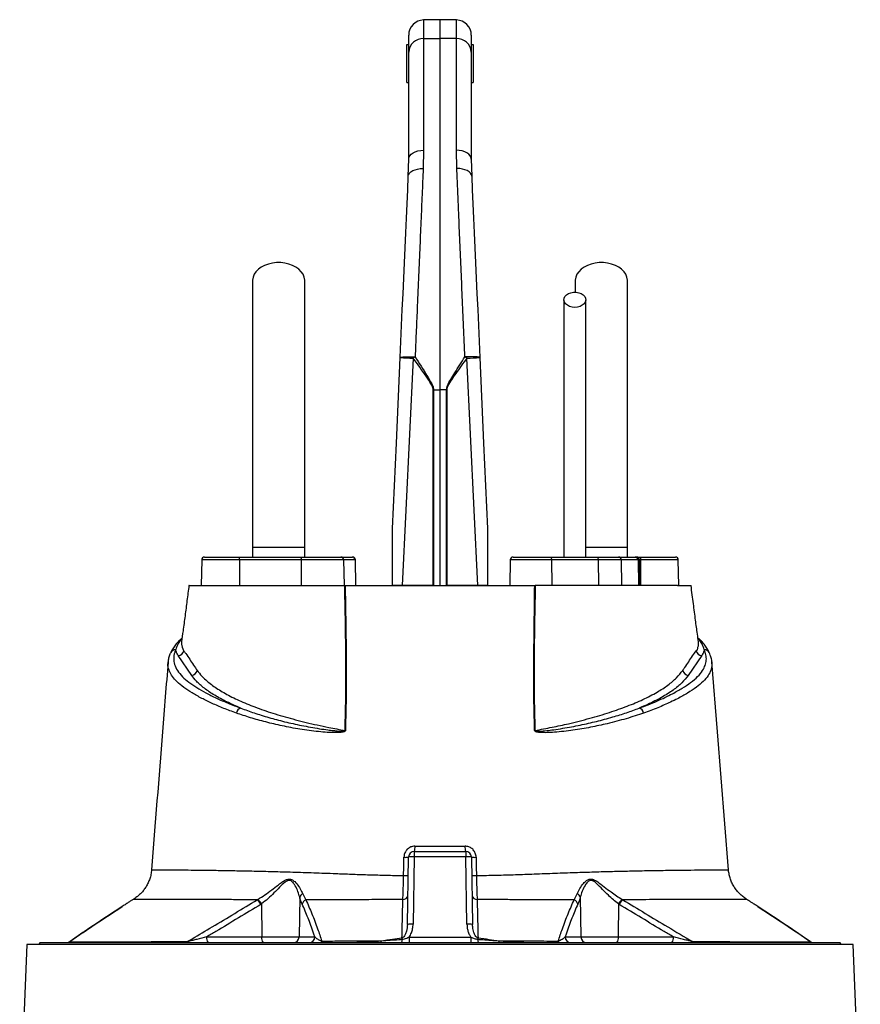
# Model space of a CAD drawing. Extents: x 67 to 774, y 39 to 2113.
# Tile 7 of 7: x 223 to 666, y 1594 to 2113. Entities that reach past the tile are written whole.
import ezdxf

# ---------------------------------------------------------------- set-up
doc = ezdxf.new("R2010")
doc.units = 0
doc.layers.get('0').update_dxf_attribs({"linetype": 'CONTINUOUS'})

msp = doc.modelspace()

# ---------------------------------------------------------------- linework, layer by layer
at = {"color": 7, "linetype": 'CONTINUOUS'}
for p, q in [((444.27, 2112.62), (435.63, 2112.47)), ((435.63, 2112.47), (435.63, 2102.64)), ((452.91, 2112.47), (444.27, 2112.62)), ((444.27, 2102.77), (444.27, 2112.62)), ((452.91, 2102.64), (452.91, 2112.47)), ((427.77, 2095.59), (427.77, 2104.47)), ((435.63, 2102.64), (444.27, 2102.77)), ((435.63, 2102.64), (435.63, 2043.9)), ((444.27, 1917.69), (444.27, 2102.77)), ((452.91, 2102.64), (444.27, 2102.77)), ((452.91, 2043.9), (452.91, 2102.64)), ((460.77, 2104.47), (460.77, 2095.59)), ((426.77, 2079.62), (426.77, 2099.62)), ((426.77, 2099.62), (427.77, 2099.62)), ((427.77, 2039.09), (427.77, 2095.59)), ((460.77, 2099.62), (461.77, 2099.62)), ((460.77, 2095.59), (460.77, 2039.09)), ((461.77, 2099.62), (461.77, 2079.62)), ((426.77, 2079.62), (427.77, 2079.62)), ((460.77, 2079.62), (461.77, 2079.62)), ((435.63, 2043.9), (435.42, 2034.24)), ((453.12, 2034.24), (452.91, 2043.9)), ((427.57, 2030.15), (427.77, 2039.09)), ((460.77, 2039.09), (460.97, 2030.15)), ((515.52, 1975.14), (515.52, 1969.12)), ((440.71, 1814.62), (440.71, 1917.69)), ((440.85, 1917.69), (444.27, 1917.69)), ((440.85, 1917.69), (440.85, 1814.62)), ((444.27, 1814.62), (444.27, 1917.69)), ((447.69, 1917.69), (444.27, 1917.69)), ((447.83, 1917.69), (447.69, 1917.69)), ((447.69, 1814.62), (447.69, 1917.69)), ((447.83, 1917.69), (447.83, 1814.62)), ((345.52, 1834.62), (345.52, 1829.62)), ((373.02, 1834.62), (345.52, 1834.62)), ((373.02, 1829.62), (373.02, 1834.62)), ((543.02, 1834.62), (520.95, 1834.62)), ((543.02, 1829.62), (543.02, 1834.62)), ((318.79, 1828.15), (318.56, 1814.62)), ((338.61, 1828.15), (318.79, 1828.15)), ((320.29, 1829.62), (338.1, 1829.62)), ((338.1, 1829.62), (370.65, 1829.62)), ((338.61, 1828.15), (338.69, 1814.62)), ((371.16, 1828.15), (338.61, 1828.15)), ((370.65, 1829.62), (392.03, 1829.62)), ((371.16, 1828.15), (371.24, 1814.62)), ((393.51, 1828.15), (371.16, 1828.15)), ((392.03, 1829.62), (398.04, 1829.62)), ((393.51, 1828.15), (393.74, 1814.62)), ((399.52, 1828.15), (393.51, 1828.15)), ((398.04, 1829.62), (398.25, 1829.62)), ((399.52, 1828.15), (399.75, 1814.62)), ((399.75, 1828.15), (399.52, 1828.15)), ((399.98, 1814.62), (399.75, 1828.15)), ((481.22, 1828.15), (480.99, 1814.62)), ((503.03, 1828.15), (481.22, 1828.15)), ((482.72, 1829.62), (502.31, 1829.62)), ((502.31, 1829.62), (526.84, 1829.62)), ((503.03, 1828.15), (503.14, 1814.62)), ((527.56, 1828.15), (503.03, 1828.15)), ((526.84, 1829.62), (538.28, 1829.62)), ((527.56, 1828.15), (527.67, 1814.62)), ((539.7, 1828.15), (527.56, 1828.15)), ((538.28, 1829.62), (547.13, 1829.62)), ((539.7, 1828.15), (539.93, 1814.62)), ((548.56, 1828.15), (539.7, 1828.15)), ((547.13, 1829.62), (547.82, 1829.62)), ((547.82, 1829.62), (550.44, 1829.62)), ((548.56, 1828.15), (548.78, 1814.62)), ((549.32, 1828.15), (548.56, 1828.15)), ((549.55, 1814.62), (549.32, 1828.15)), ((549.93, 1828.15), (549.32, 1828.15)), ((549.93, 1828.15), (549.85, 1814.62)), ((569.75, 1828.15), (549.93, 1828.15)), ((550.44, 1829.62), (568.25, 1829.62)), ((569.98, 1814.62), (569.75, 1828.15)), ((313.25, 1814.62), (319.27, 1814.62)), ((394.17, 1814.62), (394.38, 1814.62)), ((440.71, 1814.62), (424.34, 1814.62)), ((440.85, 1814.62), (440.71, 1814.62)), ((447.83, 1814.62), (447.69, 1814.62)), ((464.2, 1814.62), (447.83, 1814.62)), ((494.16, 1814.62), (494.37, 1814.62)), ((569.27, 1814.62), (575.29, 1814.62)), ((308.38, 1786.69), (307.9, 1786.19)), ((580.63, 1786.19), (580.16, 1786.66)), ((301.09, 1774.23), (301.15, 1774.52)), ((313.49, 1767.33), (306.44, 1777.8)), ((582.1, 1777.8), (575.05, 1767.33)), ((427.1, 1636.19), (427.72, 1671.67)), ((430.72, 1671.78), (430.1, 1636.29)), ((430.72, 1674.62), (457.82, 1674.62)), ((430.72, 1674.62), (430.72, 1671.78)), ((457.82, 1671.78), (430.72, 1671.78)), ((457.82, 1674.62), (457.82, 1671.78)), ((458.44, 1636.29), (457.82, 1671.78)), ((460.82, 1671.67), (461.44, 1636.19)), ((292.44, 1664.94), (292.4, 1664.94)), ((596.2, 1664.94), (596.17, 1664.94)), ((282.7, 1649.33), (282.72, 1649.33)), ((348, 1649.15), (348.34, 1649.35)), ((370.38, 1650.54), (370.02, 1629.57)), ((371.96, 1652.35), (373.64, 1649.09)), ((514.9, 1649.09), (516.58, 1652.36)), ((518.16, 1650.54), (518.52, 1629.57)), ((540.2, 1649.35), (540.53, 1649.15)), ((350.29, 1646.98), (349.92, 1646.75)), ((350.29, 1646.98), (350.37, 1629.57)), ((538.25, 1646.98), (538.17, 1629.57)), ((538.62, 1646.75), (538.25, 1646.98)), ((256.4, 1631.96), (249.27, 1627.04)), ((256.2, 1631.86), (249.42, 1627.18)), ((321.36, 1629.57), (350.37, 1629.57)), ((350.37, 1629.57), (370.02, 1629.57)), ((370.02, 1629.57), (378.38, 1629.57)), ((427.99, 1629.46), (427.99, 1626.62)), ((427.99, 1629.46), (460.55, 1629.46)), ((460.55, 1629.46), (460.55, 1626.62)), ((510.16, 1629.57), (518.52, 1629.57)), ((518.52, 1629.57), (538.17, 1629.57)), ((538.17, 1629.57), (567.18, 1629.57)), ((639.27, 1627.04), (631.95, 1632.09)), ((226.76, 1625.62), (222.92, 1534.23)), ((661.78, 1625.62), (226.76, 1625.62)), ((233.77, 1626.62), (232.77, 1625.62)), ((233.77, 1626.62), (654.77, 1626.62)), ((655.77, 1625.62), (654.77, 1626.62)), ((665.62, 1534.26), (661.78, 1625.62))]:
    msp.add_line(p, q, dxfattribs=at)
at = {"color": 7, "linetype": 'CONTINUOUS', "flags": 128}
for points in [[(427.77, 2039.09), (427.92, 2040.02), (428.37, 2040.92), (429.09, 2041.74), (430.06, 2042.47), (431.25, 2043.06), (432.61, 2043.51), (434.09, 2043.8), (435.63, 2043.9)], [(460.77, 2039.09), (460.62, 2040.02), (460.17, 2040.92), (459.45, 2041.74), (458.48, 2042.47), (457.29, 2043.06), (455.93, 2043.51), (454.45, 2043.8), (452.91, 2043.9)], [(427.57, 2030.15), (427.75, 2030.99), (428.22, 2031.78), (428.96, 2032.5), (429.93, 2033.12), (431.11, 2033.62), (432.45, 2033.98), (433.91, 2034.19), (435.42, 2034.24)], [(460.97, 2030.15), (460.79, 2030.99), (460.32, 2031.78), (459.58, 2032.5), (458.61, 2033.12), (457.43, 2033.62), (456.09, 2033.98), (454.63, 2034.19), (453.12, 2034.24)], [(423.3, 1934.74), (423.68, 1943.21), (424.06, 1951.63), (424.43, 1959.99), (424.8, 1968.27), (425.17, 1976.47), (425.53, 1984.56), (425.89, 1992.54), (426.24, 2000.38), (426.58, 2008.08), (426.92, 2015.61), (427.25, 2022.98), (427.57, 2030.15)], [(460.97, 2030.15), (461.29, 2022.98), (461.62, 2015.61), (461.96, 2008.08), (462.3, 2000.38), (462.65, 1992.54), (463.01, 1984.56), (463.37, 1976.47), (463.74, 1968.27), (464.11, 1959.99), (464.48, 1951.63), (464.86, 1943.21), (465.24, 1934.74)], [(373.02, 1975.14), (373.01, 1975.52), (372.74, 1977.05), (372.13, 1978.53), (371.18, 1979.92), (369.92, 1981.19), (368.39, 1982.3), (366.62, 1983.22), (364.66, 1983.94), (362.56, 1984.43), (360.38, 1984.67), (358.16, 1984.67), (355.98, 1984.43), (353.88, 1983.94), (351.92, 1983.22), (350.15, 1982.3), (348.62, 1981.19), (347.36, 1979.92), (346.41, 1978.53), (345.8, 1977.05), (345.53, 1975.52), (345.52, 1975.14)], [(543.02, 1975.14), (543.01, 1975.52), (542.74, 1977.05), (542.13, 1978.53), (541.18, 1979.92), (539.92, 1981.19), (538.39, 1982.3), (536.62, 1983.22), (534.66, 1983.94), (532.56, 1984.43), (530.38, 1984.67), (528.16, 1984.67), (525.98, 1984.43), (523.88, 1983.94), (521.92, 1983.22), (520.15, 1982.3), (518.62, 1981.19), (517.36, 1979.92), (516.41, 1978.53), (515.8, 1977.05), (515.53, 1975.52), (515.52, 1975.14)], [(515.27, 1961.13), (513.84, 1961.26), (512.5, 1961.63), (511.33, 1962.22), (510.42, 1962.99), (509.8, 1963.9), (509.53, 1964.88), (509.62, 1965.89), (510.07, 1966.84), (510.84, 1967.69), (511.89, 1968.37), (513.15, 1968.86), (514.55, 1969.11), (515.99, 1969.11), (517.39, 1968.86), (518.65, 1968.37), (519.7, 1967.69), (520.47, 1966.84), (520.92, 1965.89), (521.01, 1964.88), (520.74, 1963.9), (520.12, 1962.99), (519.21, 1962.22), (518.04, 1961.63), (516.7, 1961.26), (515.27, 1961.13)], [(419.27, 1844.62), (421.28, 1889.6), (423.3, 1934.74)], [(423.3, 1934.74), (423.46, 1934.86), (423.91, 1934.96), (424.63, 1935.04), (425.6, 1935.1), (426.79, 1935.13), (428.15, 1935.13), (429.62, 1935.1), (431.15, 1935.05)], [(430.17, 1934.39), (428.22, 1894.33), (426.28, 1854.4), (424.34, 1814.62)], [(465.24, 1934.74), (465.08, 1934.86), (464.63, 1934.96), (463.91, 1935.04), (462.94, 1935.1), (461.75, 1935.13), (460.39, 1935.13), (458.92, 1935.1), (457.39, 1935.05)], [(464.2, 1814.62), (462.26, 1854.4), (460.32, 1894.33), (458.37, 1934.39)], [(465.24, 1934.74), (467.26, 1889.6), (469.27, 1844.62)], [(338.1, 1829.62), (338.19, 1829.59), (338.29, 1829.51), (338.38, 1829.37), (338.45, 1829.19), (338.52, 1828.97), (338.57, 1828.71), (338.6, 1828.44), (338.61, 1828.15)], [(370.65, 1829.62), (370.75, 1829.59), (370.84, 1829.51), (370.93, 1829.37), (371.01, 1829.19), (371.07, 1828.97), (371.12, 1828.71), (371.15, 1828.44), (371.16, 1828.15)], [(502.31, 1829.62), (502.45, 1829.59), (502.58, 1829.51), (502.71, 1829.37), (502.81, 1829.19), (502.9, 1828.97), (502.97, 1828.71), (503.01, 1828.44), (503.03, 1828.15)], [(526.84, 1829.62), (526.98, 1829.59), (527.11, 1829.51), (527.24, 1829.37), (527.35, 1829.19), (527.43, 1828.97), (527.5, 1828.71), (527.54, 1828.44), (527.56, 1828.15)], [(549.93, 1828.15), (549.94, 1828.44), (549.97, 1828.71), (550.02, 1828.97), (550.09, 1829.19), (550.16, 1829.37), (550.25, 1829.51), (550.35, 1829.59), (550.44, 1829.62)], [(307.9, 1786.19), (308.28, 1786.33), (308.37, 1786.38)], [(308.19, 1784.94), (308.09, 1783.76), (308.42, 1782.13), (309.23, 1780.51), (309.23, 1780.51), (309.23, 1780.51)], [(580.18, 1786.38), (580.25, 1786.34), (580.63, 1786.19)], [(596.21, 1664.94), (590.41, 1737.61), (587.46, 1774.53)]]:
    msp.add_lwpolyline(points, dxfattribs=at)
at = {"color": 7, "linetype": 'CONTINUOUS'}
for centre, radius, start, end in [((435.77, 2104.47), 8, 91, 180), ((452.77, 2104.47), 8, 0, 89), ((435.31, 2095.1), 7.55, 87.5318, 176.2446), ((453.23, 2095.1), 7.55, 3.7554, 92.4682), ((440.02, 2189.57), 255.38, 266.2463, 267.7883), ((488.13, 1848.88), 103.3, 123.4723, 124.1323), ((400.41, 1848.87), 103.31, 55.8677, 56.5277), ((448.52, 2189.57), 255.38, 272.2117, 273.7537), ((320.29, 1828.12), 1.5, 90, 179), ((392.02, 1828.13), 1.49, 0.5561, 89.5682), ((398.03, 1828.13), 1.49, 0.5561, 89.5682), ((398.25, 1828.12), 1.5, 1, 90), ((482.72, 1828.12), 1.5, 90, 179), ((538.24, 1828.16), 1.46, 359.4887, 88.4765), ((547.09, 1828.16), 1.46, 359.4882, 88.477), ((547.82, 1828.12), 1.5, 1, 90), ((568.25, 1828.12), 1.5, 1, 90), ((308.63, 1783.66), 2.63, 105.9762, 139.0504), ((579.9, 1783.66), 2.64, 43.4294, 73.9985), ((305.03, 1778.03), 2.87, 87.4554, 153.9536), ((306.29, 1780.9), 3.11, 272.606, 349.4362), ((582.24, 1780.9), 3.11, 190.5634, 267.3944), ((583.51, 1778.03), 2.87, 26.1916, 92.5437), ((313.34, 1770.43), 3.11, 272.7206, 351.0652), ((575.2, 1770.44), 3.11, 188.9365, 267.2811), ((340.23, 1746.93), 3.24, 104.9603, 170.4589), ((548.31, 1746.93), 3.24, 9.5411, 75.0397), ((395.17, 1720.62), 17.68, 92.4029, 92.9414), ((493.37, 1720.61), 17.69, 87.0587, 87.597), ((425.5, 1676.75), 5.63, 337.8323, 6.5577), ((463.04, 1676.75), 5.63, 173.4423, 202.1677), ((425.95, 1680.04), 8.55, 265.402, 281.9429), ((430.72, 1671.62), 3, 90, 179), ((429.72, 1657.35), 14.46, 86.0418, 97.9552), ((457.82, 1671.62), 3, 1, 90), ((458.82, 1657.35), 14.46, 82.0448, 93.9582), ((462.59, 1680.04), 8.55, 258.0571, 274.598), ((425.81, 1672.17), 10.29, 266.0021, 279.7183), ((462.73, 1672.17), 10.29, 260.2817, 273.9979), ((342.85, 1643.08), 7.97, 27.4309, 49.6747), ((343.13, 1643.1), 8.14, 28.4611, 50.171), ((373.16, 1649.71), 2.9, 114.3229, 163.416), ((374.8, 1646.19), 3.13, 111.8196, 168.6245), ((424.89, 1651.81), 2.53, 266.1499, 348.35), ((463.65, 1651.81), 2.53, 191.6484, 273.8585), ((513.74, 1646.19), 3.13, 11.3737, 68.182), ((515.38, 1649.71), 2.9, 16.5785, 65.6751), ((545.41, 1643.1), 8.14, 129.8284, 151.538), ((545.69, 1643.08), 7.97, 130.323, 152.5605), ((429.1, 1621.88), 14.45, 86.0336, 97.9588), ((459.44, 1621.88), 14.45, 82.0412, 93.9664), ((324.78, 1628.89), 3.48, 168.8067, 220.7032), ((353.78, 1628.89), 3.48, 168.8072, 220.703), ((367.08, 1629.57), 2.95, 270.9889, 359.9983), ((375.43, 1629.57), 2.95, 270.9889, 359.9983), ((417.48, 1628.02), 6.86, 348.2485, 2.5747), ((154.54, 1595.53), 271.78, 6.9304, 7.0921), ((471.06, 1628.02), 6.86, 177.4261, 191.7476), ((730.53, 1595.96), 268.29, 172.907, 173.0708), ((513.11, 1629.57), 2.95, 180.0017, 269.0111), ((521.46, 1629.57), 2.95, 180.0017, 269.0111), ((534.76, 1628.89), 3.48, 319.297, 11.1928), ((563.76, 1628.89), 3.48, 319.297, 11.1928), ((247.68, 1629.62), 3, 270.0071, 305.2303), ((247.68, 1629.62), 3, 270.0091, 305.213), ((247.77, 1629.51), 2.89, 270.0425, 301.1226), ((310.1, 1628.21), 1.59, 271.7635, 317.5022), ((381.09, 1627.53), 0.964, 289.0682, 352.7112), ((412.18, 1627.46), 1.2, 315.5681, 3.756), ((476.36, 1627.46), 1.2, 176.2372, 224.4205), ((507.45, 1627.53), 0.964, 187.289, 250.9317), ((578.44, 1628.21), 1.59, 222.5001, 268.2468), ((640.86, 1629.62), 3, 234.5999, 269.9986), ((640.86, 1629.62), 3, 234.8615, 269.9887), ((640.77, 1629.51), 2.89, 238.8781, 269.9571)]:
    msp.add_arc(centre, radius, start, end, dxfattribs=at)
for points, knots in [([(435.42, 2034.24), (435.23, 2029.74), (434.84, 2020.72), (434.22, 2006.4), (433.58, 1991.48), (432.92, 1975.98), (432.28, 1961.25), (431.69, 1947.58), (431.33, 1939.23), (431.15, 1935.05)], [0, 0, 0, 0, 0.1507275, 0.301897, 0.4530672, 0.6079233, 0.7627799, 0.8811762, 1, 1, 1, 1]), ([(457.39, 1935.05), (457.16, 1940.35), (456.7, 1950.98), (456.02, 1966.71), (455.35, 1982.3), (454.69, 1997.63), (454.1, 2011.42), (453.57, 2023.63), (453.27, 2030.7), (453.12, 2034.24)], [0, 0, 0, 0, 0.150728, 0.301897, 0.453066, 0.60792, 0.762775, 0.881174, 1, 1, 1, 1]), ([(345.52, 1975.14), (345.52, 1972.2), (345.52, 1966.38), (345.52, 1957.6), (345.52, 1948.73), (345.52, 1939.67), (345.52, 1930.31), (345.52, 1920.57), (345.52, 1910.84), (345.52, 1901.19), (345.52, 1891.7), (345.52, 1882.05), (345.52, 1871.31), (345.52, 1859.6), (345.52, 1847.02), (345.52, 1838.72), (345.52, 1834.62)], [0, 0, 0, 0, 0.0796444, 0.1580087, 0.2351237, 0.3110148, 0.3856144, 0.4590053, 0.5312518, 0.5933112, 0.6542606, 0.7143011, 0.7735083, 0.8508697, 0.9263193, 1, 1, 1, 1]), ([(373.02, 1834.62), (373.02, 1837.15), (373.02, 1842.43), (373.02, 1850.63), (373.02, 1859.44), (373.02, 1868.11), (373.02, 1876.52), (373.02, 1884.56), (373.02, 1892.82), (373.02, 1901.57), (373.02, 1910.7), (373.02, 1920.13), (373.02, 1929.44), (373.02, 1938.62), (373.02, 1947.7), (373.02, 1956.78), (373.02, 1965.92), (373.02, 1972.03), (373.02, 1975.14)], [0, 0, 0, 0, 0.045521, 0.094717, 0.147611, 0.204275, 0.251456, 0.300858, 0.352419, 0.406213, 0.470225, 0.53729, 0.607172, 0.679907, 0.755587, 0.834151, 0.915609, 1, 1, 1, 1]), ([(543.02, 1834.62), (543.02, 1837.15), (543.02, 1842.43), (543.02, 1850.63), (543.02, 1859.44), (543.02, 1868.11), (543.02, 1876.52), (543.02, 1884.56), (543.02, 1892.82), (543.02, 1901.57), (543.02, 1910.7), (543.02, 1920.13), (543.02, 1929.44), (543.02, 1938.62), (543.02, 1947.7), (543.02, 1956.78), (543.02, 1965.92), (543.02, 1972.03), (543.02, 1975.14)], [0, 0, 0, 0, 0.045521, 0.094717, 0.147611, 0.204275, 0.251456, 0.300858, 0.352419, 0.406213, 0.470225, 0.53729, 0.607172, 0.679907, 0.755587, 0.834151, 0.915609, 1, 1, 1, 1]), ([(509.52, 1965.14), (509.52, 1963.16), (509.52, 1959.43), (509.52, 1954.13), (509.52, 1949.43), (509.52, 1945.35), (509.52, 1941.59), (509.52, 1937.92), (509.52, 1934.1), (509.52, 1929.12), (509.52, 1922.85), (509.52, 1915.13), (509.52, 1907.41), (509.52, 1899.76), (509.52, 1892.29), (509.52, 1884.76), (509.52, 1878.64), (509.52, 1874), (509.52, 1870.49), (509.52, 1866.39), (509.52, 1861.44), (509.52, 1855.66), (509.52, 1849.06), (509.52, 1841.65), (509.52, 1835.08), (509.52, 1830.98), (509.52, 1829.62)], [0, 0, 0, 0, 0.055267, 0.104441, 0.147521, 0.184513, 0.21542, 0.248696, 0.281658, 0.315157, 0.376189, 0.437587, 0.499107, 0.551592, 0.604003, 0.655121, 0.702915, 0.723264, 0.744126, 0.769888, 0.800966, 0.837329, 0.878131, 0.923975, 0.974885, 1, 1, 1, 1]), ([(521.02, 1829.62), (521.02, 1831.32), (521.02, 1835.97), (521.02, 1843.12), (521.02, 1850.66), (521.02, 1856.91), (521.02, 1862.16), (521.02, 1866.86), (521.02, 1873.51), (521.02, 1882.23), (521.02, 1892.66), (521.02, 1902.08), (521.02, 1910.54), (521.02, 1918.04), (521.02, 1924.93), (521.02, 1930.2), (521.02, 1934.34), (521.02, 1937.84), (521.02, 1942.03), (521.02, 1946.89), (521.02, 1952.4), (521.02, 1958.56), (521.02, 1962.86), (521.02, 1965.14)], [0, 0, 0, 0, 0.031526, 0.086057, 0.132732, 0.171571, 0.202645, 0.231141, 0.260031, 0.328884, 0.39862, 0.468523, 0.527312, 0.585972, 0.642144, 0.694118, 0.718091, 0.748453, 0.785466, 0.82912, 0.879422, 0.93638, 1, 1, 1, 1]), ([(440.71, 1917.69), (440.68, 1918.01), (440.57, 1919.08), (439.22, 1921.55), (435.71, 1926.74), (432.45, 1931.24), (430.17, 1934.39)], [0, 0, 0, 0, 0.047896, 0.162322, 0.413978, 1, 1, 1, 1]), ([(431.15, 1935.05), (433.25, 1931.77), (436.26, 1927.09), (439.5, 1921.68), (440.73, 1919.12), (440.82, 1918.02), (440.85, 1917.69)], [0, 0, 0, 0, 0.582943, 0.834479, 0.950598, 1, 1, 1, 1]), ([(447.69, 1917.69), (447.81, 1918.36), (448.15, 1920.35), (450, 1923.22), (453.05, 1928.34), (455.58, 1932.25), (457.39, 1935.05)], [0, 0, 0, 0, 0.102056, 0.300552, 0.5009, 1, 1, 1, 1]), ([(458.37, 1934.39), (456.45, 1931.68), (453.75, 1927.9), (450.24, 1923.07), (448.57, 1920.38), (447.86, 1918.48), (447.84, 1917.82), (447.83, 1917.69)], [0, 0, 0, 0, 0.501557, 0.701367, 0.900224, 0.979945, 1, 1, 1, 1]), ([(419.27, 1814.62), (419.27, 1815.22), (419.27, 1818.22), (419.27, 1823.56), (419.27, 1829.87), (419.27, 1834.82), (419.27, 1838.14), (419.27, 1840.36), (419.27, 1841.85), (419.27, 1842.84), (419.27, 1843.51), (419.27, 1844), (419.27, 1844.33), (419.27, 1844.53), (419.27, 1844.61), (419.27, 1844.62), (419.27, 1844.62)], [0, 0, 0, 0, 0.058923, 0.294616, 0.52462, 0.67901, 0.782776, 0.852657, 0.899854, 0.93187, 0.95374, 0.96883, 0.984355, 0.990693, 0.997104, 1, 1, 1, 1]), ([(469.27, 1844.62), (469.27, 1844.62), (469.27, 1844.6), (469.27, 1844.48), (469.27, 1844), (469.27, 1842.57), (469.27, 1840.36), (469.27, 1834.73), (469.27, 1826.16), (469.27, 1818.47), (469.27, 1814.62)], [0, 0, 0, 0, 0.0044299, 0.0101389, 0.020698, 0.0659529, 0.1552602, 0.2447693, 0.6222641, 1, 1, 1, 1]), ([(312.04, 1814.62), (311.7, 1811.98), (311.03, 1806.71), (310, 1798.72), (309.05, 1791.46), (308.41, 1786.88), (308.14, 1784.94)], [0, 0, 0, 0, 0.268652, 0.537358, 0.804846, 1, 1, 1, 1]), ([(312.09, 1814.62), (312.07, 1814.62), (311.94, 1814.62), (312.27, 1814.62), (312.93, 1814.62), (313.25, 1814.62)], [0, 0, 0, 0, 0.094576, 0.5574524, 1, 1, 1, 1]), ([(319.27, 1814.62), (319.35, 1814.62), (319.5, 1814.62), (319.74, 1814.62), (319.99, 1814.62), (320.26, 1814.62), (320.53, 1814.62), (320.81, 1814.62), (321.1, 1814.62), (321.41, 1814.62), (321.72, 1814.62), (322.05, 1814.62), (322.38, 1814.62), (322.73, 1814.62), (323.74, 1814.62), (325.58, 1814.62), (328.57, 1814.62), (331.98, 1814.62), (335.82, 1814.62), (340.05, 1814.62), (344.68, 1814.62), (349.68, 1814.62), (355.06, 1814.62), (360.79, 1814.62), (366.85, 1814.62), (373.24, 1814.62), (378.33, 1814.62), (381.93, 1814.62), (383.92, 1814.62), (385.93, 1814.62), (387.96, 1814.62), (390.01, 1814.62), (392.08, 1814.62), (393.47, 1814.62), (394.17, 1814.62)], [0, 0, 0, 0, 0.009539, 0.019075, 0.02861, 0.038144, 0.047677, 0.057211, 0.066746, 0.076283, 0.085822, 0.095364, 0.104909, 0.114459, 0.124013, 0.186218, 0.248355, 0.310652, 0.373016, 0.435522, 0.497964, 0.560535, 0.623167, 0.685915, 0.748593, 0.811367, 0.874209, 0.892205, 0.910185, 0.928154, 0.946115, 0.964074, 0.982034, 1, 1, 1, 1]), ([(394.26, 1738.28), (394.44, 1744.92), (394.8, 1758.2), (394.71, 1777.94), (394.48, 1796.86), (394.17, 1808.8), (394.17, 1814.62), (394.17, 1814.62)], [0, 0, 0, 0, 0.258568, 0.517113, 0.775632, 0.999998, 1, 1, 1, 1]), ([(394.38, 1814.62), (394.72, 1814.62), (395.42, 1814.62), (396.48, 1814.62), (397.53, 1814.62), (398.59, 1814.62), (399.66, 1814.62), (400.72, 1814.62), (401.44, 1814.62), (401.8, 1814.62)], [0, 0, 0, 0, 0.142816, 0.285635, 0.428463, 0.571306, 0.714172, 0.857068, 1, 1, 1, 1]), ([(394.38, 1814.62), (394.38, 1814.62), (394.38, 1808.81), (394.65, 1796.87), (394.88, 1777.96), (394.96, 1758.21), (394.61, 1744.93), (394.43, 1738.29)], [0, 0, 0, 0, 0.000002, 0.224038, 0.482642, 0.741299, 1, 1, 1, 1]), ([(401.8, 1814.62), (402.1, 1814.62), (402.71, 1814.62), (403.62, 1814.62), (404.54, 1814.62), (405.46, 1814.62), (406.39, 1814.62), (407.31, 1814.62), (408.25, 1814.62), (409.18, 1814.62), (410.12, 1814.62), (411.06, 1814.62), (413.42, 1814.62), (417.24, 1814.62), (422.55, 1814.62), (427.93, 1814.62), (433.35, 1814.62), (438.8, 1814.62), (444.27, 1814.62), (449.74, 1814.62), (455.19, 1814.62), (460.61, 1814.62), (465.99, 1814.62), (471.3, 1814.62), (475.38, 1814.62), (478.27, 1814.62), (479.98, 1814.62), (481.69, 1814.62), (483.39, 1814.62), (485.07, 1814.62), (486.19, 1814.62), (486.74, 1814.62)], [0, 0, 0, 0, 0.011372, 0.02274, 0.034104, 0.045465, 0.056825, 0.068185, 0.079545, 0.090906, 0.102271, 0.113638, 0.12501, 0.187502, 0.250007, 0.312499, 0.375004, 0.437496, 0.500001, 0.562493, 0.624997, 0.687489, 0.749994, 0.812486, 0.874991, 0.895833, 0.916663, 0.937489, 0.958316, 0.979151, 1, 1, 1, 1]), ([(424.34, 1814.62), (423.48, 1814.62), (421.75, 1814.62), (420.13, 1814.62), (419.44, 1814.62), (419.27, 1814.62)], [0, 0, 0, 0, 0.431025, 0.862054, 1, 1, 1, 1]), ([(469.27, 1814.62), (468.7, 1814.62), (467.55, 1814.62), (465.63, 1814.62), (464.48, 1814.62), (464.2, 1814.62)], [0, 0, 0, 0, 0.430787, 0.861562, 1, 1, 1, 1]), ([(486.74, 1814.62), (487.1, 1814.62), (487.82, 1814.62), (488.88, 1814.62), (489.95, 1814.62), (491.01, 1814.62), (492.06, 1814.62), (493.12, 1814.62), (493.81, 1814.62), (494.16, 1814.62)], [0, 0, 0, 0, 0.142874, 0.285731, 0.428578, 0.571422, 0.714269, 0.857126, 1, 1, 1, 1]), ([(494.11, 1738.29), (493.94, 1744.93), (493.59, 1758.21), (493.63, 1777.96), (493.99, 1796.87), (493.98, 1808.81), (494.16, 1814.62), (494.16, 1814.62)], [0, 0, 0, 0, 0.258701, 0.517358, 0.775962, 0.999998, 1, 1, 1, 1]), ([(494.37, 1814.62), (494.37, 1814.62), (494.37, 1808.8), (494.06, 1796.86), (493.83, 1777.94), (493.74, 1758.2), (494.1, 1744.92), (494.28, 1738.28)], [0, 0, 0, 0, 0.0000015, 0.2243678, 0.4828871, 0.7414317, 1, 1, 1, 1]), ([(569.27, 1814.62), (567.31, 1814.62), (561.02, 1814.62), (544.8, 1814.62), (522.46, 1814.62), (504.15, 1814.62), (494.37, 1814.62)], [0.5613215, 0.5613215, 0.5613215, 0.5613215, 0.6404767, 0.7196318, 0.798787, 0.8776759, 0.8776759, 0.8776759, 0.8776759]), ([(575.29, 1814.62), (575.66, 1814.62), (576.41, 1814.62), (576.46, 1814.62), (576.49, 1814.62)], [0, 0, 0, 0, 0.487666, 1, 1, 1, 1]), ([(580.4, 1784.95), (580.21, 1786.32), (579.67, 1790.15), (578.79, 1796.83), (577.68, 1805.35), (576.91, 1811.4), (576.5, 1814.62)], [0, 0, 0, 0, 0.139185, 0.386744, 0.673665, 1, 1, 1, 1]), ([(306.73, 1785.45), (306.25, 1784.93), (305.15, 1783.73), (303.81, 1781.8), (302.89, 1780.25), (302.53, 1779.45), (302.46, 1779.3)], [0, 0, 0, 0, 0.260245, 0.593735, 0.924148, 1, 1, 1, 1]), ([(307.9, 1786.19), (307.34, 1785.48), (305.94, 1783.72), (305.45, 1781.96), (305.15, 1780.9)], [0, 0, 0, 0, 0.39967, 1, 1, 1, 1]), ([(308.43, 1787.02), (308.36, 1786.96), (307.91, 1786.57), (307.54, 1786.17), (307.23, 1785.82)], [0, 0, 0, 0, 0.151315, 1, 1, 1, 1]), ([(579.31, 1780.51), (579.31, 1780.51), (579.8, 1780.51), (580.11, 1782.34), (580.54, 1783.53), (580.41, 1784.51), (580.36, 1784.94)], [0, 0, 0, 0, 0.000004, 0.358458, 0.717538, 1, 1, 1, 1]), ([(581.79, 1785.45), (581.48, 1785.8), (580.97, 1786.38), (580.34, 1786.91), (580.09, 1787.13)], [0, 0, 0, 0, 0.60511, 1, 1, 1, 1]), ([(583.39, 1780.9), (583.09, 1781.96), (582.6, 1783.73), (581.19, 1785.49), (580.63, 1786.19)], [0, 0, 0, 0, 0.599443, 1, 1, 1, 1]), ([(586.09, 1779.3), (585.77, 1779.92), (585.12, 1781.2), (583.74, 1783.22), (582.62, 1784.67), (581.89, 1785.39), (581.81, 1785.46)], [0, 0, 0, 0, 0.308909, 0.6314712, 0.9607983, 1, 1, 1, 1]), ([(302.44, 1779.29), (302.37, 1779.17), (301.94, 1778.38), (301.47, 1776.86), (301.08, 1775.28), (301.06, 1774.4), (301.06, 1774.22)], [0, 0, 0, 0, 0.076118, 0.493497, 0.896511, 1, 1, 1, 1]), ([(305.15, 1780.9), (304.94, 1780.41), (304.28, 1778.88), (303.85, 1776.27), (304.29, 1773.05), (305.84, 1769.83), (308.42, 1766.71), (311.91, 1763.73), (316.08, 1760.9), (320.93, 1758.1), (326.41, 1755.35), (332.53, 1752.64), (337.1, 1750.92), (339.39, 1750.06)], [0, 0, 0, 0, 0.044444, 0.141281, 0.238114, 0.337806, 0.437499, 0.529606, 0.621846, 0.714024, 0.809327, 0.904705, 1, 1, 1, 1]), ([(306.44, 1777.8), (306.11, 1778.31), (305.47, 1779.34), (305.26, 1780.38), (305.15, 1780.9)], [0, 0, 0, 0, 0.49882, 1, 1, 1, 1]), ([(309.23, 1780.51), (309.23, 1780.51), (309.25, 1780.3), (309.3, 1780.32), (309.35, 1780.33)], [0, 0, 0, 0, 0.000189, 1, 1, 1, 1]), ([(309.35, 1780.33), (309.69, 1779.83), (311.41, 1777.31), (313.76, 1773.85), (315.78, 1770.88), (316.41, 1769.95)], [0, 0, 0, 0, 0.1461692, 0.7308435, 1, 1, 1, 1]), ([(549.15, 1750.06), (550.78, 1750.66), (554.03, 1751.88), (558.55, 1753.76), (562.8, 1755.69), (567.32, 1757.96), (571.95, 1760.57), (576.45, 1763.58), (580.1, 1766.68), (582.6, 1769.7), (584.04, 1772.59), (584.62, 1775.34), (584.49, 1778.12), (583.76, 1779.97), (583.39, 1780.9)], [0, 0, 0, 0, 0.067317, 0.134635, 0.202407, 0.27018, 0.367566, 0.464934, 0.564271, 0.663591, 0.746802, 0.830016, 0.915007, 1, 1, 1, 1]), ([(572.13, 1769.95), (572.47, 1770.46), (574.2, 1773), (576.56, 1776.46), (578.56, 1779.4), (579.19, 1780.33)], [0, 0, 0, 0, 0.146242, 0.731195, 1, 1, 1, 1]), ([(579.19, 1780.33), (579.24, 1780.32), (579.29, 1780.3), (579.31, 1780.51), (579.31, 1780.51)], [0, 0, 0, 0, 0.999813, 1, 1, 1, 1]), ([(583.39, 1780.9), (583.28, 1780.38), (583.07, 1779.34), (582.43, 1778.31), (582.1, 1777.8)], [0, 0, 0, 0, 0.498664, 1, 1, 1, 1]), ([(587.44, 1774.42), (587.38, 1774.98), (587.24, 1776.21), (586.76, 1777.84), (586.26, 1778.88), (586.06, 1779.29)], [0, 0, 0, 0, 0.335389, 0.73657, 1, 1, 1, 1]), ([(301.06, 1774.29), (300.08, 1762.06), (297.17, 1725.62), (294.26, 1689.17), (292.33, 1664.94)], [0, 0, 0, 0, 0.335453, 1, 1, 1, 1]), ([(337.03, 1747.46), (334.77, 1748.29), (330.27, 1749.95), (324.22, 1752.55), (318.65, 1755.25), (313.62, 1758.06), (309.21, 1760.98), (306.28, 1763.42), (304.02, 1765.8), (302.33, 1768.14), (301.24, 1770.99), (300.85, 1773.03), (301.07, 1774.11), (301.09, 1774.23)], [0, 0, 0, 0, 0.104933, 0.209953, 0.314894, 0.423147, 0.531478, 0.639644, 0.688587, 0.78751, 0.886434, 0.9877, 1, 1, 1, 1]), ([(587.39, 1774.4), (587.45, 1773.86), (587.62, 1772.39), (587.02, 1769.99), (585.57, 1767.09), (583.05, 1764.09), (579.39, 1761.01), (574.8, 1757.99), (570.11, 1755.39), (564.88, 1752.82), (559.1, 1750.26), (554.04, 1748.4), (551.51, 1747.46)], [0, 0, 0, 0, 0.055944, 0.152517, 0.249086, 0.359243, 0.469416, 0.582135, 0.694875, 0.765274, 0.882403, 1, 1, 1, 1]), ([(316.41, 1769.95), (317.18, 1768.94), (318.95, 1766.59), (323.03, 1762.98), (328.62, 1759.15), (335.43, 1755.45), (343.37, 1751.92), (352.45, 1748.57), (362.57, 1745.43), (373.66, 1742.53), (384.29, 1740.15), (391.4, 1738.82), (394.26, 1738.28)], [0, 0, 0, 0, 0.080026, 0.185802, 0.291954, 0.398106, 0.503882, 0.609802, 0.716102, 0.822402, 0.928322, 1, 1, 1, 1]), ([(494.28, 1738.28), (497.31, 1738.85), (503.37, 1739.99), (513.1, 1742.12), (523.34, 1744.69), (533.7, 1747.78), (543.05, 1751.09), (550.01, 1754.03), (555.05, 1756.51), (559.63, 1759.02), (564.46, 1762.18), (569.07, 1766.02), (571.11, 1768.64), (572.13, 1769.95)], [0, 0, 0, 0, 0.075806, 0.151611, 0.257625, 0.364019, 0.470413, 0.576427, 0.632328, 0.688228, 0.792092, 0.896135, 1, 1, 1, 1]), ([(339.39, 1750.06), (336.85, 1751.16), (331.78, 1753.35), (325.4, 1756.86), (320.04, 1760.51), (316.04, 1764.02), (314.27, 1766.32), (313.49, 1767.33)], [0, 0, 0, 0, 0.205834, 0.411668, 0.622878, 0.834088, 1, 1, 1, 1]), ([(575.05, 1767.33), (574.01, 1766.01), (571.92, 1763.38), (567.15, 1759.49), (561.16, 1755.68), (554.99, 1752.53), (550.68, 1750.71), (549.15, 1750.06)], [0, 0, 0, 0, 0.216361, 0.432723, 0.655359, 0.877998, 1, 1, 1, 1]), ([(394.43, 1738.29), (394.43, 1738.25), (394.42, 1738.16), (394.35, 1738.03), (394.21, 1737.89), (393.94, 1737.72), (393.57, 1737.58), (393.05, 1737.45), (392.35, 1737.33), (391.32, 1737.22), (389.82, 1737.16), (387.61, 1737.17), (384.36, 1737.32), (378.43, 1737.86), (370.41, 1738.94), (361.12, 1740.68), (352.42, 1742.74), (344.33, 1745), (339.45, 1746.65), (337.03, 1747.46)], [0, 0, 0, 0, 0.0014903, 0.003259, 0.0056227, 0.0093631, 0.015823, 0.0225563, 0.0322802, 0.0464895, 0.067432, 0.0984961, 0.1447998, 0.214049, 0.3713662, 0.5291226, 0.6869969, 0.8444744, 1, 1, 1, 1]), ([(339.39, 1750.06), (341.68, 1749.21), (346.3, 1747.51), (354.03, 1745.13), (362.36, 1742.9), (371.29, 1740.91), (379, 1739.51), (384.7, 1738.67), (387.83, 1738.29), (389.95, 1738.09), (391.38, 1737.99), (392.35, 1737.96), (393.01, 1737.96), (393.5, 1737.99), (393.84, 1738.03), (394.08, 1738.09), (394.19, 1738.14), (394.24, 1738.19), (394.26, 1738.22), (394.27, 1738.25), (394.26, 1738.27), (394.26, 1738.28)], [0, 0, 0, 0, 0.155836, 0.314091, 0.472711, 0.631278, 0.789462, 0.85913, 0.905635, 0.936735, 0.957589, 0.97162, 0.981096, 0.987523, 0.993436, 0.996554, 0.998228, 0.998767, 0.999234, 0.999648, 1, 1, 1, 1]), ([(551.51, 1747.46), (548.52, 1746.46), (542.53, 1744.45), (533.07, 1742.01), (523.65, 1739.95), (514.39, 1738.34), (506.63, 1737.5), (500.7, 1737.11), (497.46, 1737.17), (495.31, 1737.42), (494.43, 1737.8), (494.21, 1738.01), (494.13, 1738.15), (494.12, 1738.24), (494.11, 1738.29)], [0, 0, 0, 0, 0.191274, 0.38253, 0.535905, 0.68944, 0.842666, 0.900074, 0.957389, 0.986281, 0.993683, 0.996503, 0.998252, 1, 1, 1, 1]), ([(494.28, 1738.28), (494.28, 1738.27), (494.27, 1738.25), (494.29, 1738.21), (494.31, 1738.18), (494.37, 1738.13), (494.57, 1738.05), (495.38, 1737.93), (497.41, 1737.99), (500.5, 1738.24), (506.19, 1738.99), (513.66, 1740.19), (522.56, 1742.07), (529.69, 1743.85), (536.35, 1745.7), (542.59, 1747.63), (546.96, 1749.25), (549.15, 1750.06)], [0, 0, 0, 0, 0.000473, 0.000901, 0.001364, 0.001925, 0.003992, 0.010519, 0.038611, 0.096046, 0.153509, 0.307685, 0.462082, 0.616318, 0.70203, 0.851013, 1, 1, 1, 1]), ([(431.1, 1677.39), (430.66, 1677.36), (429.58, 1677.29), (427.95, 1676.57), (426.49, 1675.25), (425.48, 1673.49), (425.34, 1672.18), (425.26, 1671.52)], [0, 0, 0, 0, 0.142908, 0.35668, 0.569786, 0.784358, 1, 1, 1, 1]), ([(431.1, 1677.39), (433.28, 1677.39), (437.66, 1677.39), (444.26, 1677.39), (450.87, 1677.39), (455.25, 1677.39), (457.44, 1677.39)], [0, 0, 0, 0, 0.2494943, 0.5, 0.7494931, 1, 1, 1, 1]), ([(463.28, 1671.52), (463.25, 1671.92), (463.17, 1672.98), (462.49, 1674.62), (461.18, 1676.15), (459.42, 1677.19), (458.1, 1677.32), (457.44, 1677.39)], [0, 0, 0, 0, 0.131287, 0.348066, 0.565982, 0.783593, 1, 1, 1, 1]), ([(425.09, 1661.9), (425.13, 1663.89), (425.19, 1667.1), (425.24, 1670.31), (425.26, 1671.52)], [0, 0, 0, 0, 0.622506, 1, 1, 1, 1]), ([(463.28, 1671.52), (463.31, 1669.52), (463.37, 1666.32), (463.42, 1663.11), (463.45, 1661.9)], [0, 0, 0, 0, 0.62258, 1, 1, 1, 1]), ([(292.33, 1664.95), (292.31, 1664.53), (292.23, 1663.3), (291.79, 1661.33), (291.05, 1659.09), (290.07, 1657.01), (288.9, 1655.11), (287.58, 1653.41), (286.13, 1651.9), (284.58, 1650.62), (283.43, 1649.78), (282.78, 1649.42), (282.69, 1649.38)], [0, 0, 0, 0, 0.066094, 0.193473, 0.317162, 0.437339, 0.554068, 0.667313, 0.776937, 0.882718, 0.984301, 1, 1, 1, 1]), ([(292.4, 1664.94), (292.38, 1664.94), (292.23, 1664.94), (293.02, 1664.94), (294.93, 1664.93), (298.05, 1664.92), (302.07, 1664.9), (307.09, 1664.88), (313.12, 1664.83), (320.28, 1664.75), (328.31, 1664.63), (337, 1664.48), (346.32, 1664.29), (356.16, 1664.05), (366.65, 1663.75), (377.72, 1663.4), (388.06, 1663.02), (397.53, 1662.66), (406.03, 1662.36), (414.8, 1662.1), (421.22, 1661.96), (424.67, 1661.91), (425.09, 1661.9)], [0, 0, 0, 0, 0.007412, 0.064136, 0.119988, 0.17602, 0.232125, 0.288077, 0.350481, 0.413042, 0.475596, 0.537992, 0.597066, 0.65636, 0.715723, 0.775005, 0.834068, 0.874115, 0.914291, 0.954423, 0.994411, 1, 1, 1, 1]), ([(463.45, 1661.9), (466.95, 1661.97), (473.97, 1662.1), (484.14, 1662.39), (494.48, 1662.78), (504.91, 1663.19), (515.5, 1663.55), (525.6, 1663.86), (535.17, 1664.12), (544.97, 1664.35), (554.77, 1664.54), (564.31, 1664.7), (572.79, 1664.8), (579.39, 1664.86), (584.48, 1664.89), (588.35, 1664.91), (591.55, 1664.93), (594.03, 1664.93), (595.66, 1664.94), (596.39, 1664.94), (596.2, 1664.94), (596.2, 1664.94)], [0, 0, 0, 0, 0.046501, 0.093125, 0.139629, 0.194593, 0.249738, 0.304957, 0.360127, 0.415112, 0.485037, 0.555188, 0.62535, 0.695288, 0.744019, 0.792921, 0.841823, 0.890615, 0.939254, 0.99973, 1, 1, 1, 1]), ([(605.89, 1649.38), (605.78, 1649.44), (605.05, 1649.85), (603.77, 1650.79), (602.1, 1652.24), (600.56, 1653.94), (599.21, 1655.83), (598.08, 1657.88), (597.18, 1660.07), (596.57, 1662.36), (596.26, 1664), (596.24, 1664.87), (596.24, 1664.94)], [0, 0, 0, 0, 0.019633, 0.132051, 0.249193, 0.369314, 0.49134, 0.614601, 0.73868, 0.863297, 0.988265, 1, 1, 1, 1]), ([(348.34, 1649.35), (349.57, 1650.12), (352.07, 1651.69), (355.6, 1654.31), (358.43, 1656.52), (360.62, 1658.18), (362.21, 1659.24), (363.67, 1659.95), (364.99, 1660.15), (366.4, 1659.79), (368.13, 1658.49), (369.9, 1656.26), (371.21, 1654.06), (371.78, 1652.76), (371.96, 1652.35)], [0, 0, 0, 0, 0.122568, 0.249274, 0.369987, 0.431857, 0.493598, 0.544848, 0.588026, 0.631241, 0.702959, 0.821879, 0.943416, 1, 1, 1, 1]), ([(370.38, 1650.54), (370.25, 1651.01), (369.86, 1652.45), (368.93, 1654.99), (367.53, 1657.47), (366.12, 1659.02), (364.91, 1659.46), (363.77, 1659.2), (362, 1658), (359.71, 1655.75), (356.83, 1652.68), (353.68, 1649.68), (351.42, 1647.88), (350.29, 1646.98)], [0, 0, 0, 0, 0.05864, 0.180951, 0.302897, 0.370643, 0.408959, 0.44705, 0.494661, 0.617441, 0.741023, 0.870651, 1, 1, 1, 1]), ([(424.72, 1649.28), (424.75, 1650.14), (424.82, 1651.87), (424.92, 1654.77), (425, 1657.74), (425.06, 1660.1), (425.09, 1661.5), (425.09, 1661.9)], [0, 0, 0, 0, 0.240938, 0.489137, 0.699513, 0.914742, 1, 1, 1, 1]), ([(463.45, 1661.9), (463.47, 1660.75), (463.52, 1658.42), (463.6, 1655.28), (463.69, 1652.51), (463.77, 1650.6), (463.81, 1649.58), (463.82, 1649.28)], [0, 0, 0, 0, 0.245944, 0.499781, 0.704051, 0.912708, 1, 1, 1, 1]), ([(516.58, 1652.36), (517, 1653.26), (517.86, 1655.09), (519.56, 1657.49), (521.23, 1659.18), (522.63, 1659.98), (523.93, 1660.14), (525.49, 1659.74), (527.76, 1658.34), (530.74, 1656.01), (534.03, 1653.48), (537.2, 1651.21), (539.19, 1649.97), (540.2, 1649.35)], [0, 0, 0, 0, 0.123763, 0.249786, 0.327014, 0.38281, 0.425278, 0.467359, 0.546136, 0.672266, 0.80143, 0.899732, 1, 1, 1, 1]), ([(538.25, 1646.98), (537.35, 1647.69), (535.54, 1649.11), (532.73, 1651.7), (529.86, 1654.64), (527.28, 1657.27), (525.32, 1658.94), (523.95, 1659.44), (522.83, 1659.25), (521.69, 1658.3), (520.36, 1656.38), (519.04, 1653.66), (518.45, 1651.58), (518.16, 1650.54)], [0, 0, 0, 0, 0.103183, 0.206498, 0.336793, 0.466842, 0.541921, 0.579471, 0.61677, 0.668246, 0.743896, 0.87192, 1, 1, 1, 1]), ([(282.58, 1649.32), (282.55, 1649.3), (282.47, 1649.24), (281.73, 1648.75), (280.52, 1647.96), (278.9, 1646.9), (277.56, 1646.03), (276.88, 1645.6)], [0, 0, 0, 0, 0.18159, 0.383419, 0.592744, 0.793643, 1, 1, 1, 1]), ([(348, 1649.15), (344.91, 1649.17), (338.7, 1649.19), (329.61, 1649.24), (320.73, 1649.28), (312.23, 1649.32), (304.61, 1649.35), (298.19, 1649.37), (292.91, 1649.37), (288.67, 1649.36), (285.38, 1649.34), (283.34, 1649.33), (282.5, 1649.33), (282.67, 1649.33), (282.7, 1649.33)], [0, 0, 0, 0, 0.080432, 0.161208, 0.256012, 0.350818, 0.447783, 0.544749, 0.630797, 0.716835, 0.804852, 0.89285, 0.98047, 1, 1, 1, 1]), ([(311.28, 1627.14), (312.11, 1627.63), (316.48, 1630.22), (324.79, 1635.16), (336.21, 1641.99), (344.07, 1646.77), (348, 1649.15)], [0, 0, 0, 0, 0.0681506, 0.3554901, 0.6778135, 1, 1, 1, 1]), ([(371.73, 1646.81), (371.5, 1647.36), (371.02, 1648.47), (370.59, 1649.85), (370.38, 1650.54)], [0, 0, 0, 0, 0.497807, 1, 1, 1, 1]), ([(424.72, 1649.28), (424, 1649.28), (419, 1649.26), (409.84, 1649.22), (398.79, 1649.16), (389.36, 1649.12), (381.36, 1649.1), (376.21, 1649.09), (373.64, 1649.09)], [0, 0, 0, 0, 0.0396221, 0.2747926, 0.5099606, 0.6732051, 0.836641, 1, 1, 1, 1]), ([(373.64, 1649.09), (374.7, 1646.71), (376.82, 1641.94), (379.6, 1634.58), (381.31, 1629.56), (382.04, 1627.41)], [0, 0, 0, 0, 0.364123, 0.727926, 1, 1, 1, 1]), ([(424.24, 1629.09), (424.32, 1632.4), (424.47, 1639.15), (424.63, 1645.86), (424.72, 1649.28)], [0, 0, 0, 0, 0.490816, 1, 1, 1, 1]), ([(463.82, 1649.28), (463.91, 1645.86), (464.07, 1639.15), (464.23, 1632.4), (464.3, 1629.09)], [0, 0, 0, 0, 0.50918, 1, 1, 1, 1]), ([(514.9, 1649.09), (512.04, 1649.09), (506.3, 1649.1), (497.77, 1649.12), (489.38, 1649.16), (481.1, 1649.21), (472.58, 1649.25), (466.74, 1649.27), (463.82, 1649.28)], [0, 0, 0, 0, 0.181291, 0.363118, 0.520686, 0.678254, 0.839126, 1, 1, 1, 1]), ([(506.5, 1627.41), (507.23, 1629.56), (508.93, 1634.58), (511.72, 1641.94), (513.84, 1646.71), (514.9, 1649.09)], [0, 0, 0, 0, 0.272028, 0.635843, 1, 1, 1, 1]), ([(518.16, 1650.54), (517.95, 1649.85), (517.52, 1648.48), (517.05, 1647.37), (516.81, 1646.81)], [0, 0, 0, 0, 0.497613, 1, 1, 1, 1]), ([(605.86, 1649.33), (605.87, 1649.33), (605.9, 1649.33), (605.24, 1649.33), (603.94, 1649.34), (602.01, 1649.34), (599.08, 1649.36), (594.82, 1649.37), (588.74, 1649.37), (581.34, 1649.34), (573.45, 1649.31), (565.72, 1649.27), (558.48, 1649.24), (550.19, 1649.19), (543.97, 1649.17), (540.53, 1649.15)], [0, 0, 0, 0, 0.03773, 0.102018, 0.164218, 0.226483, 0.288699, 0.3848, 0.480913, 0.586848, 0.692779, 0.765422, 0.838123, 0.910763, 1, 1, 1, 1]), ([(540.53, 1649.15), (544.46, 1646.77), (552.33, 1641.99), (564.58, 1634.66), (572.9, 1629.73), (577.26, 1627.14)], [0, 0, 0, 0, 0.32217, 0.644478, 1, 1, 1, 1]), ([(611.66, 1645.6), (611.3, 1645.83), (610.34, 1646.45), (608.96, 1647.34), (607.68, 1648.18), (606.71, 1648.82), (606.14, 1649.2), (605.88, 1649.37), (605.96, 1649.32), (605.96, 1649.32)], [0, 0, 0, 0, 0.107945, 0.285967, 0.467807, 0.636665, 0.809735, 0.990478, 1, 1, 1, 1]), ([(256.28, 1631.89), (257.05, 1632.42), (263.87, 1637.15), (270.76, 1641.63), (276.88, 1645.61)], [0, 0, 0, 0, 0.112843, 1, 1, 1, 1]), ([(276.88, 1645.6), (270.77, 1641.62), (263.92, 1637.15), (257.13, 1632.46), (256.4, 1631.96)], [0, 0, 0, 0, 0.892359, 1, 1, 1, 1]), ([(349.92, 1646.75), (345.99, 1644.36), (338.12, 1639.58), (328.58, 1633.87), (323, 1630.54), (321.36, 1629.57)], [0, 0, 0, 0, 0.414411, 0.828819, 1, 1, 1, 1]), ([(378.38, 1629.57), (378.15, 1630.25), (376.97, 1633.71), (374.8, 1639.7), (372.76, 1644.44), (371.73, 1646.81)], [0, 0, 0, 0, 0.108536, 0.554251, 1, 1, 1, 1]), ([(516.81, 1646.81), (515.78, 1644.44), (513.74, 1639.7), (511.57, 1633.71), (510.39, 1630.25), (510.16, 1629.57)], [0, 0, 0, 0, 0.445782, 0.891529, 1, 1, 1, 1]), ([(567.18, 1629.57), (565.54, 1630.54), (559.95, 1633.87), (550.42, 1639.58), (542.55, 1644.36), (538.62, 1646.75)], [0, 0, 0, 0, 0.171171, 0.585585, 1, 1, 1, 1]), ([(611.66, 1645.61), (617.78, 1641.63), (624.56, 1637.23), (631.27, 1632.58), (631.93, 1632.12)], [0, 0, 0, 0, 0.9019, 1, 1, 1, 1]), ([(631.95, 1632.09), (631.28, 1632.55), (624.56, 1637.2), (617.77, 1641.62), (611.66, 1645.6)], [0, 0, 0, 0, 0.099531, 1, 1, 1, 1]), ([(427.1, 1636.19), (427.01, 1635), (426.88, 1633.15), (426.13, 1630.98), (425.44, 1629.85), (424.88, 1629.36), (424.53, 1629.17), (424.35, 1629.12), (424.24, 1629.09)], [0, 0, 0, 0, 0.448438, 0.69481, 0.856931, 0.9323, 0.960965, 1, 1, 1, 1]), ([(427.99, 1629.46), (428.45, 1630.2), (429.3, 1631.6), (429.94, 1633.96), (430.05, 1635.51), (430.1, 1636.29)], [0, 0, 0, 0, 0.357566, 0.673592, 1, 1, 1, 1]), ([(458.44, 1636.29), (458.47, 1635.71), (458.54, 1634.48), (458.95, 1632.63), (459.59, 1630.9), (460.25, 1629.91), (460.55, 1629.46)], [0, 0, 0, 0, 0.241348, 0.507943, 0.781163, 1, 1, 1, 1]), ([(464.3, 1629.09), (464.13, 1629.14), (463.84, 1629.23), (463.34, 1629.62), (462.66, 1630.47), (461.91, 1632.27), (461.52, 1634.3), (461.46, 1635.74), (461.44, 1636.19)], [0, 0, 0, 0, 0.062871, 0.105692, 0.22899, 0.457725, 0.829416, 1, 1, 1, 1]), ([(321.36, 1629.57), (319.65, 1629.14), (317.27, 1628.54), (314.06, 1627.76), (312.37, 1627.37), (311.45, 1627.17), (311.28, 1627.14)], [0, 0, 0, 0, 0.515613, 0.712801, 0.944519, 1, 1, 1, 1]), ([(382.04, 1627.41), (381.65, 1627.53), (380.75, 1627.82), (379.44, 1628.56), (378.81, 1629.16), (378.38, 1629.57)], [0, 0, 0, 0, 0.194556, 0.450247, 1, 1, 1, 1]), ([(413.38, 1627.54), (415.35, 1627.86), (418.96, 1628.44), (422.6, 1628.89), (424.24, 1629.09)], [0, 0, 0, 0, 0.546812, 1, 1, 1, 1]), ([(413.38, 1627.54), (416.43, 1627.78), (420.08, 1628.07), (423.74, 1628.29), (424.33, 1628.33)], [0, 0, 0, 0, 0.8360905, 1, 1, 1, 1]), ([(424.33, 1628.33), (424.75, 1628.4), (425.58, 1628.55), (426.77, 1629.02), (427.58, 1629.32), (427.99, 1629.46)], [0, 0, 0, 0, 0.325336, 0.659459, 1, 1, 1, 1]), ([(460.55, 1629.46), (461.14, 1629.23), (462.33, 1628.76), (463.58, 1628.47), (464.21, 1628.33)], [0, 0, 0, 0, 0.4990427, 1, 1, 1, 1]), ([(464.21, 1628.33), (465.07, 1628.27), (468.73, 1628.05), (472.38, 1627.76), (475.16, 1627.54)], [0, 0, 0, 0, 0.237773, 1, 1, 1, 1]), ([(464.3, 1629.09), (466.28, 1628.84), (469.91, 1628.39), (473.52, 1627.81), (475.16, 1627.54)], [0, 0, 0, 0, 0.546932, 1, 1, 1, 1]), ([(510.16, 1629.57), (509.71, 1629.14), (509.08, 1628.54), (507.74, 1627.8), (506.88, 1627.53), (506.5, 1627.41)], [0, 0, 0, 0, 0.5718, 0.808176, 1, 1, 1, 1]), ([(577.26, 1627.14), (577.06, 1627.18), (576.33, 1627.33), (574.68, 1627.72), (571.49, 1628.48), (568.92, 1629.13), (567.18, 1629.57)], [0, 0, 0, 0, 0.063209, 0.229506, 0.475651, 1, 1, 1, 1]), ([(639.13, 1627.18), (638.87, 1627.36), (636.55, 1628.99), (634.22, 1630.58), (632.15, 1631.99)], [0, 0, 0, 0, 0.113848, 1, 1, 1, 1]), ([(249.42, 1627.16), (249.39, 1627.15), (249.3, 1627.1), (249.28, 1627.07), (249.27, 1627.04)], [0, 0, 0, 0, 0.284536, 1, 1, 1, 1]), ([(249.27, 1627.04), (250.06, 1627.04), (251.81, 1627.04), (255.4, 1627.04), (259.96, 1627.04), (265.36, 1627.05), (271.34, 1627.05), (277.78, 1627.06), (284.59, 1627.08), (292, 1627.09), (299.49, 1627.11), (305.98, 1627.12), (309.82, 1627.13), (311.28, 1627.14)], [0, 0, 0, 0, 0.085381, 0.188019, 0.290657, 0.395079, 0.499502, 0.593021, 0.686541, 0.781406, 0.876272, 0.953068, 1, 1, 1, 1]), ([(382.04, 1627.41), (385.73, 1627.43), (392.71, 1627.46), (403.18, 1627.51), (409.98, 1627.53), (413.38, 1627.54)], [0, 0, 0, 0, 0.358678, 0.678909, 1, 1, 1, 1]), ([(393.36, 1626.62), (396.1, 1626.66), (402.77, 1626.74), (409.44, 1627.24), (413.38, 1627.54)], [0, 0, 0, 0, 0.410861, 1, 1, 1, 1]), ([(475.16, 1627.54), (478.24, 1627.3), (484.91, 1626.78), (491.58, 1626.68), (495.18, 1626.62)], [0, 0, 0, 0, 0.460906, 1, 1, 1, 1]), ([(475.16, 1627.54), (479.69, 1627.52), (488.21, 1627.5), (498.63, 1627.45), (504.5, 1627.42), (506.5, 1627.41)], [0, 0, 0, 0, 0.42754, 0.804707, 1, 1, 1, 1]), ([(577.26, 1627.14), (579.83, 1627.13), (585.58, 1627.12), (593.9, 1627.1), (602.26, 1627.08), (609.96, 1627.07), (616.76, 1627.05), (622.65, 1627.05), (627.73, 1627.04), (632.14, 1627.04), (635.52, 1627.04), (637.82, 1627.04), (638.86, 1627.04), (639.27, 1627.04)], [0, 0, 0, 0, 0.083033, 0.186479, 0.289924, 0.3952, 0.500477, 0.595828, 0.69118, 0.787957, 0.884734, 0.9542, 1, 1, 1, 1]), ([(639.27, 1627.04), (639.26, 1627.06), (639.23, 1627.1), (639.15, 1627.15), (639.13, 1627.16)], [0, 0, 0, 0, 0.680741, 1, 1, 1, 1])]:
    msp.add_open_spline(points, degree=3, knots=knots, dxfattribs=at)
msp.add_open_spline([(440.71, 1917.69), (440.75, 1917.69), (440.8, 1917.69), (440.85, 1917.69)], degree=3, dxfattribs=at)

doc.saveas('drawing.dxf')
